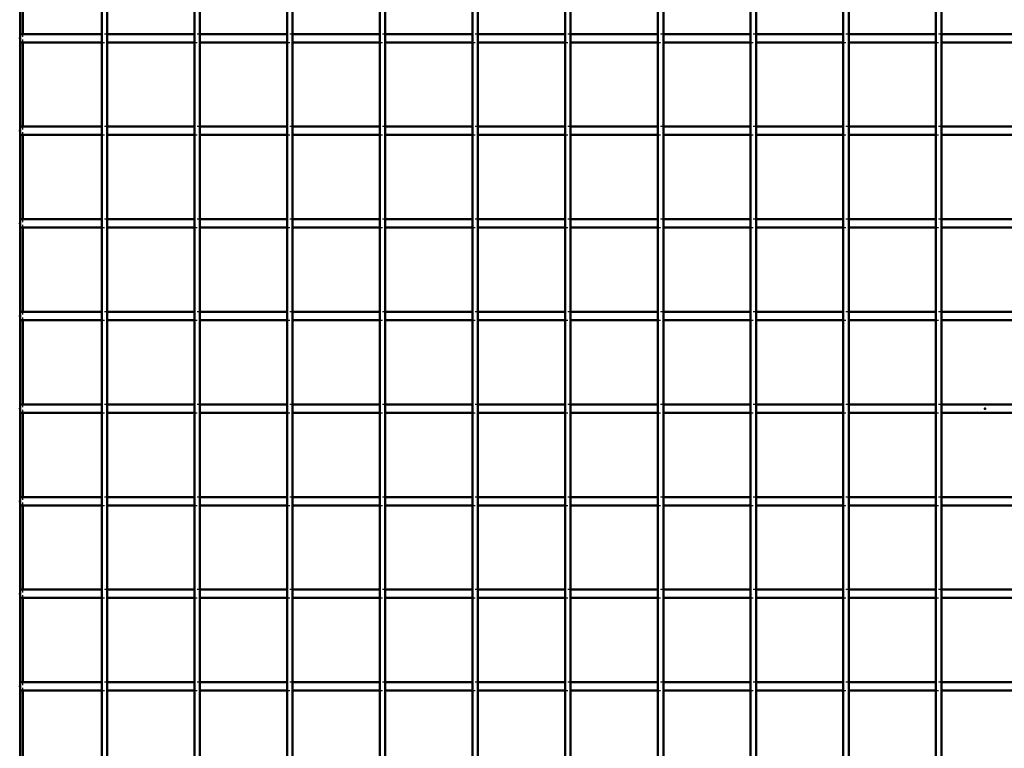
# Model space of a CAD drawing. Header units: millimetres. Extents: x -696 to 562, y -500 to 878.
# Tile 4 of 7: x -347 to 7, y -122 to 140. Entities that reach past the tile are written whole.
import ezdxf

# ---------------------------------------------------------------- set-up
doc = ezdxf.new("R2010")
doc.units = ezdxf.units.MM
doc.linetypes.add('Dashed', pattern=[2, 1, -1])
for name, color, linetype, lineweight in [('2d ConnectionPoints', 7, 'Continuous', 50), ('AM_0', 7, 'Continuous', 50), ('AM_5', 3, 'Continuous', 25), ('AM_9', 6, 'Dashed', 25)]:
    doc.layers.add(name, color=color, linetype=linetype, lineweight=lineweight)
doc.dimstyles.new('ISO-25', dxfattribs={"dimtxt": 2.5, "dimasz": 2.5, "dimexe": 1.25, "dimexo": 0.625, "dimtad": 1, "dimtxsty": 'Standard', "dimcen": 2.5, "dimadec": 0, "dimazin": 0, "dimtfac": 1, "dimtmove": 0, "dimatfit": 3, "dimfxl": 1, "dimarcsym": 0})

# ---------------------------------------------------------------- blocks, each defined once
blk = doc.blocks.new('3_LP330333P35011000700VERTICALC1_0_in_LPP3303331170010003500_4')
at = {"layer": 'AM_0'}
for p, q in [((-317.635, -497), (-317.635, 497)), ((-315.635, -497), (-315.635, 497))]:
    blk.add_line(p, q, dxfattribs=at)
blk = doc.blocks.new('4_LP330333P35011000700VERTICALC2_0_in_LPP3303331170010003500_4')
at = {"layer": 'AM_0'}
for p, q in [((-284.305, -497), (-284.305, 497)), ((-282.305, -497), (-282.305, 497))]:
    blk.add_line(p, q, dxfattribs=at)
blk = doc.blocks.new('5_LP330333P35011000700VERTICALC3_0_in_LPP3303331170010003500_4')
at = {"layer": 'AM_0'}
for p, q in [((-250.975, -497), (-250.975, 497)), ((-248.975, -497), (-248.975, 497))]:
    blk.add_line(p, q, dxfattribs=at)
blk = doc.blocks.new('6_LP330333P35011000700VERTICALC4_0_in_LPP3303331170010003500_4')
at = {"layer": 'AM_0'}
for p, q in [((-217.645, -497), (-217.645, 497)), ((-215.645, -497), (-215.645, 497))]:
    blk.add_line(p, q, dxfattribs=at)
blk = doc.blocks.new('7_LP330333P35011000700VERTICALC5_0_in_LPP3303331170010003500_4')
at = {"layer": 'AM_0'}
for p, q in [((-184.315, -497), (-184.315, 497)), ((-182.315, -497), (-182.315, 497))]:
    blk.add_line(p, q, dxfattribs=at)
blk = doc.blocks.new('8_LP330333P35011000700VERTICALC6_0_in_LPP3303331170010003500_4')
at = {"layer": 'AM_0'}
for p, q in [((-150.985, -497), (-150.985, 497)), ((-148.985, -497), (-148.985, 497))]:
    blk.add_line(p, q, dxfattribs=at)
blk = doc.blocks.new('9_LP330333P35011000700VERTICALC7_0_in_LPP3303331170010003500_4')
at = {"layer": 'AM_0'}
for p, q in [((-117.655, -497), (-117.655, 497)), ((-115.655, -497), (-115.655, 497))]:
    blk.add_line(p, q, dxfattribs=at)
blk = doc.blocks.new('10_LP330333P35011000700VERTICALC8_0_in_LPP3303331170010003500_4')
at = {"layer": 'AM_0'}
for p, q in [((-84.325, -497), (-84.325, 497)), ((-82.325, -497), (-82.325, 497))]:
    blk.add_line(p, q, dxfattribs=at)
blk = doc.blocks.new('11_LP330333P35011000700VERTICALC9_0_in_LPP3303331170010003500_4')
at = {"layer": 'AM_0'}
for p, q in [((-50.995, -497), (-50.995, 497)), ((-48.995, -497), (-48.995, 497))]:
    blk.add_line(p, q, dxfattribs=at)
blk = doc.blocks.new('12_LP330333P35011000700VERTICALC10_0_in_LPP3303331170010003500_4')
at = {"layer": 'AM_0'}
for p, q in [((-17.665, -497), (-17.665, 497)), ((-15.665, -497), (-15.665, 497))]:
    blk.add_line(p, q, dxfattribs=at)
blk = doc.blocks.new('35_hzcyzpyenqxd6afd84x0zn5gw________0_in_LPP3303331170010003500_4')
at = {"layer": 'AM_0'}
for p, q in [((-347, -98.49), (-347, -101.49)), ((-317.635, -98.49), (-347, -98.49)), ((-317.635, -98.49), (-317.635, -101.49)), ((-315.635, -101.49), (-315.635, -98.49)), ((-284.305, -98.49), (-315.635, -98.49)), ((-284.305, -98.49), (-284.305, -101.49)), ((-250.975, -98.49), (-282.305, -98.49)), ((-282.305, -101.49), (-282.305, -98.49)), ((-250.975, -98.49), (-250.975, -101.49)), ((-248.975, -101.49), (-248.975, -98.49)), ((-217.645, -98.49), (-248.975, -98.49)), ((-217.645, -98.49), (-217.645, -101.49)), ((-215.645, -101.49), (-215.645, -98.49)), ((-184.315, -98.49), (-215.645, -98.49)), ((-184.315, -98.49), (-184.315, -101.49)), ((-182.315, -101.49), (-182.315, -98.49)), ((-150.985, -98.49), (-182.315, -98.49)), ((-150.985, -98.49), (-150.985, -101.49)), ((-148.985, -101.49), (-148.985, -98.49)), ((-117.655, -98.49), (-148.985, -98.49)), ((-117.655, -98.49), (-117.655, -101.49)), ((-115.655, -101.49), (-115.655, -98.49)), ((-84.325, -98.49), (-115.655, -98.49)), ((-84.325, -98.49), (-84.325, -101.49)), ((-82.325, -101.49), (-82.325, -98.49)), ((-50.995, -98.49), (-82.325, -98.49)), ((-50.995, -98.49), (-50.995, -101.49)), ((-48.995, -101.49), (-48.995, -98.49)), ((-17.665, -98.49), (-48.995, -98.49)), ((-17.665, -98.49), (-17.665, -101.49)), ((-15.665, -101.49), (-15.665, -98.49)), ((15.665, -98.49), (-15.665, -98.49)), ((-317.635, -101.49), (-347, -101.49)), ((-284.305, -101.49), (-315.635, -101.49)), ((-250.975, -101.49), (-282.305, -101.49)), ((-217.645, -101.49), (-248.975, -101.49)), ((-184.315, -101.49), (-215.645, -101.49)), ((-150.985, -101.49), (-182.315, -101.49)), ((-117.655, -101.49), (-148.985, -101.49)), ((-84.325, -101.49), (-115.655, -101.49)), ((-50.995, -101.49), (-82.325, -101.49)), ((-17.665, -101.49), (-48.995, -101.49)), ((15.665, -101.49), (-15.665, -101.49))]:
    blk.add_line(p, q, dxfattribs=at)
at = {"layer": 'AM_9'}
for p, q in [((-315.635, -98.49), (-317.635, -98.49)), ((-282.305, -98.49), (-284.305, -98.49)), ((-248.975, -98.49), (-250.975, -98.49)), ((-215.645, -98.49), (-217.645, -98.49)), ((-182.315, -98.49), (-184.315, -98.49)), ((-148.985, -98.49), (-150.985, -98.49)), ((-115.655, -98.49), (-117.655, -98.49)), ((-82.325, -98.49), (-84.325, -98.49)), ((-48.995, -98.49), (-50.995, -98.49)), ((-15.665, -98.49), (-17.665, -98.49)), ((-317.635, -101.49), (-315.635, -101.49)), ((-284.305, -101.49), (-282.305, -101.49)), ((-250.975, -101.49), (-248.975, -101.49)), ((-217.645, -101.49), (-215.645, -101.49)), ((-184.315, -101.49), (-182.315, -101.49)), ((-150.985, -101.49), (-148.985, -101.49)), ((-117.655, -101.49), (-115.655, -101.49)), ((-84.325, -101.49), (-82.325, -101.49)), ((-50.995, -101.49), (-48.995, -101.49)), ((-17.665, -101.49), (-15.665, -101.49))]:
    blk.add_line(p, q, dxfattribs=at)
blk = doc.blocks.new('36_xqg5qccw2bffuk1xe24c0advd________0_in_LPP3303331170010003500_4')
at = {"layer": 'AM_0'}
for p, q in [((-347, -65.16), (-347, -68.16)), ((-317.635, -65.16), (-347, -65.16)), ((-317.635, -65.16), (-317.635, -68.16)), ((-315.635, -68.16), (-315.635, -65.16)), ((-284.305, -65.16), (-315.635, -65.16)), ((-284.305, -65.16), (-284.305, -68.16)), ((-250.975, -65.16), (-282.305, -65.16)), ((-282.305, -68.16), (-282.305, -65.16)), ((-250.975, -65.16), (-250.975, -68.16)), ((-248.975, -68.16), (-248.975, -65.16)), ((-217.645, -65.16), (-248.975, -65.16)), ((-217.645, -65.16), (-217.645, -68.16)), ((-215.645, -68.16), (-215.645, -65.16)), ((-184.315, -65.16), (-215.645, -65.16)), ((-184.315, -65.16), (-184.315, -68.16)), ((-182.315, -68.16), (-182.315, -65.16)), ((-150.985, -65.16), (-182.315, -65.16)), ((-150.985, -65.16), (-150.985, -68.16)), ((-148.985, -68.16), (-148.985, -65.16)), ((-117.655, -65.16), (-148.985, -65.16)), ((-117.655, -65.16), (-117.655, -68.16)), ((-115.655, -68.16), (-115.655, -65.16)), ((-84.325, -65.16), (-115.655, -65.16)), ((-84.325, -65.16), (-84.325, -68.16)), ((-82.325, -68.16), (-82.325, -65.16)), ((-50.995, -65.16), (-82.325, -65.16)), ((-50.995, -65.16), (-50.995, -68.16)), ((-48.995, -68.16), (-48.995, -65.16)), ((-17.665, -65.16), (-48.995, -65.16)), ((-17.665, -65.16), (-17.665, -68.16)), ((-15.665, -68.16), (-15.665, -65.16)), ((15.665, -65.16), (-15.665, -65.16)), ((-317.635, -68.16), (-347, -68.16)), ((-284.305, -68.16), (-315.635, -68.16)), ((-250.975, -68.16), (-282.305, -68.16)), ((-217.645, -68.16), (-248.975, -68.16)), ((-184.315, -68.16), (-215.645, -68.16)), ((-150.985, -68.16), (-182.315, -68.16)), ((-117.655, -68.16), (-148.985, -68.16)), ((-84.325, -68.16), (-115.655, -68.16)), ((-50.995, -68.16), (-82.325, -68.16)), ((-17.665, -68.16), (-48.995, -68.16)), ((15.665, -68.16), (-15.665, -68.16))]:
    blk.add_line(p, q, dxfattribs=at)
at = {"layer": 'AM_9'}
for p, q in [((-315.635, -65.16), (-317.635, -65.16)), ((-282.305, -65.16), (-284.305, -65.16)), ((-248.975, -65.16), (-250.975, -65.16)), ((-215.645, -65.16), (-217.645, -65.16)), ((-182.315, -65.16), (-184.315, -65.16)), ((-148.985, -65.16), (-150.985, -65.16)), ((-115.655, -65.16), (-117.655, -65.16)), ((-82.325, -65.16), (-84.325, -65.16)), ((-48.995, -65.16), (-50.995, -65.16)), ((-15.665, -65.16), (-17.665, -65.16)), ((-317.635, -68.16), (-315.635, -68.16)), ((-284.305, -68.16), (-282.305, -68.16)), ((-250.975, -68.16), (-248.975, -68.16)), ((-217.645, -68.16), (-215.645, -68.16)), ((-184.315, -68.16), (-182.315, -68.16)), ((-150.985, -68.16), (-148.985, -68.16)), ((-117.655, -68.16), (-115.655, -68.16)), ((-84.325, -68.16), (-82.325, -68.16)), ((-50.995, -68.16), (-48.995, -68.16)), ((-17.665, -68.16), (-15.665, -68.16))]:
    blk.add_line(p, q, dxfattribs=at)
blk = doc.blocks.new('37_j4ew3pq302lbmgzq5lbo4mk5f________0_in_LPP3303331170010003500_4')
at = {"layer": 'AM_0'}
for p, q in [((-347, -31.83), (-347, -34.83)), ((-317.635, -31.83), (-347, -31.83)), ((-317.635, -31.83), (-317.635, -34.83)), ((-315.635, -34.83), (-315.635, -31.83)), ((-284.305, -31.83), (-315.635, -31.83)), ((-284.305, -31.83), (-284.305, -34.83)), ((-250.975, -31.83), (-282.305, -31.83)), ((-282.305, -34.83), (-282.305, -31.83)), ((-250.975, -31.83), (-250.975, -34.83)), ((-248.975, -34.83), (-248.975, -31.83)), ((-217.645, -31.83), (-248.975, -31.83)), ((-217.645, -31.83), (-217.645, -34.83)), ((-215.645, -34.83), (-215.645, -31.83)), ((-184.315, -31.83), (-215.645, -31.83)), ((-184.315, -31.83), (-184.315, -34.83)), ((-182.315, -34.83), (-182.315, -31.83)), ((-150.985, -31.83), (-182.315, -31.83)), ((-150.985, -31.83), (-150.985, -34.83)), ((-148.985, -34.83), (-148.985, -31.83)), ((-117.655, -31.83), (-148.985, -31.83)), ((-117.655, -31.83), (-117.655, -34.83)), ((-115.655, -34.83), (-115.655, -31.83)), ((-84.325, -31.83), (-115.655, -31.83)), ((-84.325, -31.83), (-84.325, -34.83)), ((-82.325, -34.83), (-82.325, -31.83)), ((-50.995, -31.83), (-82.325, -31.83)), ((-50.995, -31.83), (-50.995, -34.83)), ((-48.995, -34.83), (-48.995, -31.83)), ((-17.665, -31.83), (-48.995, -31.83)), ((-17.665, -31.83), (-17.665, -34.83)), ((-15.665, -34.83), (-15.665, -31.83)), ((15.665, -31.83), (-15.665, -31.83)), ((-317.635, -34.83), (-347, -34.83)), ((-284.305, -34.83), (-315.635, -34.83)), ((-250.975, -34.83), (-282.305, -34.83)), ((-217.645, -34.83), (-248.975, -34.83)), ((-184.315, -34.83), (-215.645, -34.83)), ((-150.985, -34.83), (-182.315, -34.83)), ((-117.655, -34.83), (-148.985, -34.83)), ((-84.325, -34.83), (-115.655, -34.83)), ((-50.995, -34.83), (-82.325, -34.83)), ((-17.665, -34.83), (-48.995, -34.83)), ((15.665, -34.83), (-15.665, -34.83))]:
    blk.add_line(p, q, dxfattribs=at)
at = {"layer": 'AM_9'}
for p, q in [((-315.635, -31.83), (-317.635, -31.83)), ((-282.305, -31.83), (-284.305, -31.83)), ((-248.975, -31.83), (-250.975, -31.83)), ((-215.645, -31.83), (-217.645, -31.83)), ((-182.315, -31.83), (-184.315, -31.83)), ((-148.985, -31.83), (-150.985, -31.83)), ((-115.655, -31.83), (-117.655, -31.83)), ((-82.325, -31.83), (-84.325, -31.83)), ((-48.995, -31.83), (-50.995, -31.83)), ((-15.665, -31.83), (-17.665, -31.83)), ((-317.635, -34.83), (-315.635, -34.83)), ((-284.305, -34.83), (-282.305, -34.83)), ((-250.975, -34.83), (-248.975, -34.83)), ((-217.645, -34.83), (-215.645, -34.83)), ((-184.315, -34.83), (-182.315, -34.83)), ((-150.985, -34.83), (-148.985, -34.83)), ((-117.655, -34.83), (-115.655, -34.83)), ((-84.325, -34.83), (-82.325, -34.83)), ((-50.995, -34.83), (-48.995, -34.83)), ((-17.665, -34.83), (-15.665, -34.83))]:
    blk.add_line(p, q, dxfattribs=at)
blk = doc.blocks.new('38_v9mpht1k2cjz7yeqeg72ng1te________0_in_LPP3303331170010003500_4')
at = {"layer": 'AM_0'}
for p, q in [((-347, 1.5), (-347, -1.5)), ((-317.635, 1.5), (-347, 1.5)), ((-317.635, 1.5), (-317.635, -1.5)), ((-315.635, -1.5), (-315.635, 1.5)), ((-284.305, 1.5), (-315.635, 1.5)), ((-284.305, 1.5), (-284.305, -1.5)), ((-250.975, 1.5), (-282.305, 1.5)), ((-282.305, -1.5), (-282.305, 1.5)), ((-250.975, 1.5), (-250.975, -1.5)), ((-248.975, -1.5), (-248.975, 1.5)), ((-217.645, 1.5), (-248.975, 1.5)), ((-217.645, 1.5), (-217.645, -1.5)), ((-215.645, -1.5), (-215.645, 1.5)), ((-184.315, 1.5), (-215.645, 1.5)), ((-184.315, 1.5), (-184.315, -1.5)), ((-182.315, -1.5), (-182.315, 1.5)), ((-150.985, 1.5), (-182.315, 1.5)), ((-150.985, 1.5), (-150.985, -1.5)), ((-148.985, -1.5), (-148.985, 1.5)), ((-117.655, 1.5), (-148.985, 1.5)), ((-117.655, 1.5), (-117.655, -1.5)), ((-115.655, -1.5), (-115.655, 1.5)), ((-84.325, 1.5), (-115.655, 1.5)), ((-84.325, 1.5), (-84.325, -1.5)), ((-82.325, -1.5), (-82.325, 1.5)), ((-50.995, 1.5), (-82.325, 1.5)), ((-50.995, 1.5), (-50.995, -1.5)), ((-48.995, -1.5), (-48.995, 1.5)), ((-17.665, 1.5), (-48.995, 1.5)), ((-17.665, 1.5), (-17.665, -1.5)), ((-15.665, -1.5), (-15.665, 1.5)), ((15.665, 1.5), (-15.665, 1.5)), ((-317.635, -1.5), (-347, -1.5)), ((-284.305, -1.5), (-315.635, -1.5)), ((-250.975, -1.5), (-282.305, -1.5)), ((-217.645, -1.5), (-248.975, -1.5)), ((-184.315, -1.5), (-215.645, -1.5)), ((-150.985, -1.5), (-182.315, -1.5)), ((-117.655, -1.5), (-148.985, -1.5)), ((-84.325, -1.5), (-115.655, -1.5)), ((-50.995, -1.5), (-82.325, -1.5)), ((-17.665, -1.5), (-48.995, -1.5)), ((15.665, -1.5), (-15.665, -1.5))]:
    blk.add_line(p, q, dxfattribs=at)
at = {"layer": 'AM_9'}
for p, q in [((-315.635, 1.5), (-317.635, 1.5)), ((-282.305, 1.5), (-284.305, 1.5)), ((-248.975, 1.5), (-250.975, 1.5)), ((-215.645, 1.5), (-217.645, 1.5)), ((-182.315, 1.5), (-184.315, 1.5)), ((-148.985, 1.5), (-150.985, 1.5)), ((-115.655, 1.5), (-117.655, 1.5)), ((-82.325, 1.5), (-84.325, 1.5)), ((-48.995, 1.5), (-50.995, 1.5)), ((-15.665, 1.5), (-17.665, 1.5)), ((-317.635, -1.5), (-315.635, -1.5)), ((-284.305, -1.5), (-282.305, -1.5)), ((-250.975, -1.5), (-248.975, -1.5)), ((-217.645, -1.5), (-215.645, -1.5)), ((-184.315, -1.5), (-182.315, -1.5)), ((-150.985, -1.5), (-148.985, -1.5)), ((-117.655, -1.5), (-115.655, -1.5)), ((-84.325, -1.5), (-82.325, -1.5)), ((-50.995, -1.5), (-48.995, -1.5)), ((-17.665, -1.5), (-15.665, -1.5))]:
    blk.add_line(p, q, dxfattribs=at)
blk = doc.blocks.new('39_onf0prrca7n8ifk83nmfxt8hm________0_in_LPP3303331170010003500_4')
at = {"layer": 'AM_0'}
for p, q in [((-347, 34.83), (-347, 31.83)), ((-317.635, 34.83), (-347, 34.83)), ((-317.635, 34.83), (-317.635, 31.83)), ((-315.635, 31.83), (-315.635, 34.83)), ((-284.305, 34.83), (-315.635, 34.83)), ((-284.305, 34.83), (-284.305, 31.83)), ((-250.975, 34.83), (-282.305, 34.83)), ((-282.305, 31.83), (-282.305, 34.83)), ((-250.975, 34.83), (-250.975, 31.83)), ((-248.975, 31.83), (-248.975, 34.83)), ((-217.645, 34.83), (-248.975, 34.83)), ((-217.645, 34.83), (-217.645, 31.83)), ((-215.645, 31.83), (-215.645, 34.83)), ((-184.315, 34.83), (-215.645, 34.83)), ((-184.315, 34.83), (-184.315, 31.83)), ((-182.315, 31.83), (-182.315, 34.83)), ((-150.985, 34.83), (-182.315, 34.83)), ((-150.985, 34.83), (-150.985, 31.83)), ((-148.985, 31.83), (-148.985, 34.83)), ((-117.655, 34.83), (-148.985, 34.83)), ((-117.655, 34.83), (-117.655, 31.83)), ((-115.655, 31.83), (-115.655, 34.83)), ((-84.325, 34.83), (-115.655, 34.83)), ((-84.325, 34.83), (-84.325, 31.83)), ((-82.325, 31.83), (-82.325, 34.83)), ((-50.995, 34.83), (-82.325, 34.83)), ((-50.995, 34.83), (-50.995, 31.83)), ((-48.995, 31.83), (-48.995, 34.83)), ((-17.665, 34.83), (-48.995, 34.83)), ((-17.665, 34.83), (-17.665, 31.83)), ((-15.665, 31.83), (-15.665, 34.83)), ((15.665, 34.83), (-15.665, 34.83)), ((-317.635, 31.83), (-347, 31.83)), ((-284.305, 31.83), (-315.635, 31.83)), ((-250.975, 31.83), (-282.305, 31.83)), ((-217.645, 31.83), (-248.975, 31.83)), ((-184.315, 31.83), (-215.645, 31.83)), ((-150.985, 31.83), (-182.315, 31.83)), ((-117.655, 31.83), (-148.985, 31.83)), ((-84.325, 31.83), (-115.655, 31.83)), ((-50.995, 31.83), (-82.325, 31.83)), ((-17.665, 31.83), (-48.995, 31.83)), ((15.665, 31.83), (-15.665, 31.83))]:
    blk.add_line(p, q, dxfattribs=at)
at = {"layer": 'AM_9'}
for p, q in [((-315.635, 34.83), (-317.635, 34.83)), ((-282.305, 34.83), (-284.305, 34.83)), ((-248.975, 34.83), (-250.975, 34.83)), ((-215.645, 34.83), (-217.645, 34.83)), ((-182.315, 34.83), (-184.315, 34.83)), ((-148.985, 34.83), (-150.985, 34.83)), ((-115.655, 34.83), (-117.655, 34.83)), ((-82.325, 34.83), (-84.325, 34.83)), ((-48.995, 34.83), (-50.995, 34.83)), ((-15.665, 34.83), (-17.665, 34.83)), ((-317.635, 31.83), (-315.635, 31.83)), ((-284.305, 31.83), (-282.305, 31.83)), ((-250.975, 31.83), (-248.975, 31.83)), ((-217.645, 31.83), (-215.645, 31.83)), ((-184.315, 31.83), (-182.315, 31.83)), ((-150.985, 31.83), (-148.985, 31.83)), ((-117.655, 31.83), (-115.655, 31.83)), ((-84.325, 31.83), (-82.325, 31.83)), ((-50.995, 31.83), (-48.995, 31.83)), ((-17.665, 31.83), (-15.665, 31.83))]:
    blk.add_line(p, q, dxfattribs=at)
blk = doc.blocks.new('40_upgfii7c4h0xskoc8chufzns0________0_in_LPP3303331170010003500_4')
at = {"layer": 'AM_0'}
for p, q in [((-347, 68.16), (-347, 65.16)), ((-317.635, 68.16), (-347, 68.16)), ((-317.635, 68.16), (-317.635, 65.16)), ((-315.635, 65.16), (-315.635, 68.16)), ((-284.305, 68.16), (-315.635, 68.16)), ((-284.305, 68.16), (-284.305, 65.16)), ((-250.975, 68.16), (-282.305, 68.16)), ((-282.305, 65.16), (-282.305, 68.16)), ((-250.975, 68.16), (-250.975, 65.16)), ((-248.975, 65.16), (-248.975, 68.16)), ((-217.645, 68.16), (-248.975, 68.16)), ((-217.645, 68.16), (-217.645, 65.16)), ((-215.645, 65.16), (-215.645, 68.16)), ((-184.315, 68.16), (-215.645, 68.16)), ((-184.315, 68.16), (-184.315, 65.16)), ((-182.315, 65.16), (-182.315, 68.16)), ((-150.985, 68.16), (-182.315, 68.16)), ((-150.985, 68.16), (-150.985, 65.16)), ((-148.985, 65.16), (-148.985, 68.16)), ((-117.655, 68.16), (-148.985, 68.16)), ((-117.655, 68.16), (-117.655, 65.16)), ((-115.655, 65.16), (-115.655, 68.16)), ((-84.325, 68.16), (-115.655, 68.16)), ((-84.325, 68.16), (-84.325, 65.16)), ((-82.325, 65.16), (-82.325, 68.16)), ((-50.995, 68.16), (-82.325, 68.16)), ((-50.995, 68.16), (-50.995, 65.16)), ((-48.995, 65.16), (-48.995, 68.16)), ((-17.665, 68.16), (-48.995, 68.16)), ((-17.665, 68.16), (-17.665, 65.16)), ((-15.665, 65.16), (-15.665, 68.16)), ((15.665, 68.16), (-15.665, 68.16)), ((-317.635, 65.16), (-347, 65.16)), ((-284.305, 65.16), (-315.635, 65.16)), ((-250.975, 65.16), (-282.305, 65.16)), ((-217.645, 65.16), (-248.975, 65.16)), ((-184.315, 65.16), (-215.645, 65.16)), ((-150.985, 65.16), (-182.315, 65.16)), ((-117.655, 65.16), (-148.985, 65.16)), ((-84.325, 65.16), (-115.655, 65.16)), ((-50.995, 65.16), (-82.325, 65.16)), ((-17.665, 65.16), (-48.995, 65.16)), ((15.665, 65.16), (-15.665, 65.16))]:
    blk.add_line(p, q, dxfattribs=at)
at = {"layer": 'AM_9'}
for p, q in [((-315.635, 68.16), (-317.635, 68.16)), ((-282.305, 68.16), (-284.305, 68.16)), ((-248.975, 68.16), (-250.975, 68.16)), ((-215.645, 68.16), (-217.645, 68.16)), ((-182.315, 68.16), (-184.315, 68.16)), ((-148.985, 68.16), (-150.985, 68.16)), ((-115.655, 68.16), (-117.655, 68.16)), ((-82.325, 68.16), (-84.325, 68.16)), ((-48.995, 68.16), (-50.995, 68.16)), ((-15.665, 68.16), (-17.665, 68.16)), ((-317.635, 65.16), (-315.635, 65.16)), ((-284.305, 65.16), (-282.305, 65.16)), ((-250.975, 65.16), (-248.975, 65.16)), ((-217.645, 65.16), (-215.645, 65.16)), ((-184.315, 65.16), (-182.315, 65.16)), ((-150.985, 65.16), (-148.985, 65.16)), ((-117.655, 65.16), (-115.655, 65.16)), ((-84.325, 65.16), (-82.325, 65.16)), ((-50.995, 65.16), (-48.995, 65.16)), ((-17.665, 65.16), (-15.665, 65.16))]:
    blk.add_line(p, q, dxfattribs=at)
blk = doc.blocks.new('41_g3bzhksz2kqz984dn8t401xjf________0_in_LPP3303331170010003500_4')
at = {"layer": 'AM_0'}
for p, q in [((-347, 101.49), (-347, 98.49)), ((-317.635, 101.49), (-347, 101.49)), ((-317.635, 101.49), (-317.635, 98.49)), ((-315.635, 98.49), (-315.635, 101.49)), ((-284.305, 101.49), (-315.635, 101.49)), ((-284.305, 101.49), (-284.305, 98.49)), ((-250.975, 101.49), (-282.305, 101.49)), ((-282.305, 98.49), (-282.305, 101.49)), ((-250.975, 101.49), (-250.975, 98.49)), ((-248.975, 98.49), (-248.975, 101.49)), ((-217.645, 101.49), (-248.975, 101.49)), ((-217.645, 101.49), (-217.645, 98.49)), ((-215.645, 98.49), (-215.645, 101.49)), ((-184.315, 101.49), (-215.645, 101.49)), ((-184.315, 101.49), (-184.315, 98.49)), ((-182.315, 98.49), (-182.315, 101.49)), ((-150.985, 101.49), (-182.315, 101.49)), ((-150.985, 101.49), (-150.985, 98.49)), ((-148.985, 98.49), (-148.985, 101.49)), ((-117.655, 101.49), (-148.985, 101.49)), ((-117.655, 101.49), (-117.655, 98.49)), ((-115.655, 98.49), (-115.655, 101.49)), ((-84.325, 101.49), (-115.655, 101.49)), ((-84.325, 101.49), (-84.325, 98.49)), ((-82.325, 98.49), (-82.325, 101.49)), ((-50.995, 101.49), (-82.325, 101.49)), ((-50.995, 101.49), (-50.995, 98.49)), ((-48.995, 98.49), (-48.995, 101.49)), ((-17.665, 101.49), (-48.995, 101.49)), ((-17.665, 101.49), (-17.665, 98.49)), ((-15.665, 98.49), (-15.665, 101.49)), ((15.665, 101.49), (-15.665, 101.49)), ((-317.635, 98.49), (-347, 98.49)), ((-284.305, 98.49), (-315.635, 98.49)), ((-250.975, 98.49), (-282.305, 98.49)), ((-217.645, 98.49), (-248.975, 98.49)), ((-184.315, 98.49), (-215.645, 98.49)), ((-150.985, 98.49), (-182.315, 98.49)), ((-117.655, 98.49), (-148.985, 98.49)), ((-84.325, 98.49), (-115.655, 98.49)), ((-50.995, 98.49), (-82.325, 98.49)), ((-17.665, 98.49), (-48.995, 98.49)), ((15.665, 98.49), (-15.665, 98.49))]:
    blk.add_line(p, q, dxfattribs=at)
at = {"layer": 'AM_9'}
for p, q in [((-315.635, 101.49), (-317.635, 101.49)), ((-282.305, 101.49), (-284.305, 101.49)), ((-248.975, 101.49), (-250.975, 101.49)), ((-215.645, 101.49), (-217.645, 101.49)), ((-182.315, 101.49), (-184.315, 101.49)), ((-148.985, 101.49), (-150.985, 101.49)), ((-115.655, 101.49), (-117.655, 101.49)), ((-82.325, 101.49), (-84.325, 101.49)), ((-48.995, 101.49), (-50.995, 101.49)), ((-15.665, 101.49), (-17.665, 101.49)), ((-317.635, 98.49), (-315.635, 98.49)), ((-284.305, 98.49), (-282.305, 98.49)), ((-250.975, 98.49), (-248.975, 98.49)), ((-217.645, 98.49), (-215.645, 98.49)), ((-184.315, 98.49), (-182.315, 98.49)), ((-150.985, 98.49), (-148.985, 98.49)), ((-117.655, 98.49), (-115.655, 98.49)), ((-84.325, 98.49), (-82.325, 98.49)), ((-50.995, 98.49), (-48.995, 98.49)), ((-17.665, 98.49), (-15.665, 98.49))]:
    blk.add_line(p, q, dxfattribs=at)
blk = doc.blocks.new('42_3zz5bh3qg9fpqe7x3pqjv2xaf________0_in_LPP3303331170010003500_4')
at = {"layer": 'AM_0'}
for p, q in [((-347, 134.82), (-347, 131.82)), ((-317.635, 134.82), (-347, 134.82)), ((-317.635, 134.82), (-317.635, 131.82)), ((-315.635, 131.82), (-315.635, 134.82)), ((-284.305, 134.82), (-315.635, 134.82)), ((-284.305, 134.82), (-284.305, 131.82)), ((-250.975, 134.82), (-282.305, 134.82)), ((-282.305, 131.82), (-282.305, 134.82)), ((-250.975, 134.82), (-250.975, 131.82)), ((-248.975, 131.82), (-248.975, 134.82)), ((-217.645, 134.82), (-248.975, 134.82)), ((-217.645, 134.82), (-217.645, 131.82)), ((-215.645, 131.82), (-215.645, 134.82)), ((-184.315, 134.82), (-215.645, 134.82)), ((-184.315, 134.82), (-184.315, 131.82)), ((-182.315, 131.82), (-182.315, 134.82)), ((-150.985, 134.82), (-182.315, 134.82)), ((-150.985, 134.82), (-150.985, 131.82)), ((-148.985, 131.82), (-148.985, 134.82)), ((-117.655, 134.82), (-148.985, 134.82)), ((-117.655, 134.82), (-117.655, 131.82)), ((-115.655, 131.82), (-115.655, 134.82)), ((-84.325, 134.82), (-115.655, 134.82)), ((-84.325, 134.82), (-84.325, 131.82)), ((-82.325, 131.82), (-82.325, 134.82)), ((-50.995, 134.82), (-82.325, 134.82)), ((-50.995, 134.82), (-50.995, 131.82)), ((-48.995, 131.82), (-48.995, 134.82)), ((-17.665, 134.82), (-48.995, 134.82)), ((-17.665, 134.82), (-17.665, 131.82)), ((-15.665, 131.82), (-15.665, 134.82)), ((15.665, 134.82), (-15.665, 134.82)), ((-317.635, 131.82), (-347, 131.82)), ((-284.305, 131.82), (-315.635, 131.82)), ((-250.975, 131.82), (-282.305, 131.82)), ((-217.645, 131.82), (-248.975, 131.82)), ((-184.315, 131.82), (-215.645, 131.82)), ((-150.985, 131.82), (-182.315, 131.82)), ((-117.655, 131.82), (-148.985, 131.82)), ((-84.325, 131.82), (-115.655, 131.82)), ((-50.995, 131.82), (-82.325, 131.82)), ((-17.665, 131.82), (-48.995, 131.82)), ((15.665, 131.82), (-15.665, 131.82))]:
    blk.add_line(p, q, dxfattribs=at)
at = {"layer": 'AM_9'}
for p, q in [((-315.635, 134.82), (-317.635, 134.82)), ((-282.305, 134.82), (-284.305, 134.82)), ((-248.975, 134.82), (-250.975, 134.82)), ((-215.645, 134.82), (-217.645, 134.82)), ((-182.315, 134.82), (-184.315, 134.82)), ((-148.985, 134.82), (-150.985, 134.82)), ((-115.655, 134.82), (-117.655, 134.82)), ((-82.325, 134.82), (-84.325, 134.82)), ((-48.995, 134.82), (-50.995, 134.82)), ((-15.665, 134.82), (-17.665, 134.82)), ((-317.635, 131.82), (-315.635, 131.82)), ((-284.305, 131.82), (-282.305, 131.82)), ((-250.975, 131.82), (-248.975, 131.82)), ((-217.645, 131.82), (-215.645, 131.82)), ((-184.315, 131.82), (-182.315, 131.82)), ((-150.985, 131.82), (-148.985, 131.82)), ((-117.655, 131.82), (-115.655, 131.82)), ((-84.325, 131.82), (-82.325, 131.82)), ((-50.995, 131.82), (-48.995, 131.82)), ((-17.665, 131.82), (-15.665, 131.82))]:
    blk.add_line(p, q, dxfattribs=at)
blk = doc.blocks.new('53_LP330333P35011000700VERTICAL2_0_in_LPP3303331170010003500_4')
at = {"layer": 'AM_0'}
for p, q in [((-347, -497), (-347, 497)), ((-346.05, 134.82), (-346.05, 165.15)), ((-346.05, 101.49), (-346.05, 131.82)), ((-346.05, 68.16), (-346.05, 98.49)), ((-346.05, 34.83), (-346.05, 65.16)), ((-346.05, 1.5), (-346.05, 31.83)), ((-346.05, -31.83), (-346.05, -1.5)), ((-346.05, -65.16), (-346.05, -34.83)), ((-346.05, -98.49), (-346.05, -68.16)), ((-346.05, -131.82), (-346.05, -101.49))]:
    blk.add_line(p, q, dxfattribs=at)
at = {"layer": 'AM_9'}
for p, q in [((-346.05, 131.82), (-346.05, 134.82)), ((-346.05, 98.49), (-346.05, 101.49)), ((-346.05, 65.16), (-346.05, 68.16)), ((-346.05, 31.83), (-346.05, 34.83)), ((-346.05, -1.5), (-346.05, 1.5)), ((-346.05, -34.83), (-346.05, -31.83)), ((-346.05, -68.16), (-346.05, -65.16)), ((-346.05, -101.49), (-346.05, -98.49))]:
    blk.add_line(p, q, dxfattribs=at)
blk = doc.blocks.new('*D57')
at = {"layer": 'AM_5', "color": 0, "lineweight": -2}
for p, q in [((-450, 40), (-450, 80)), ((-350, 0), (-450, 0)), ((-450, -33.33), (-450, 0)), ((-350, -33.33), (-450, -33.33)), ((-450, -73.33), (-450, -113.33))]:
    blk.add_line(p, q, dxfattribs=at)
at = {"layer": 'AM_5', "color": 0}
for points in [[(-456.67, 40), (-443.33, 40), (-450, 0)], [(-443.33, -73.33), (-456.67, -73.33), (-450, -33.33)]]:
    blk.add_solid(points, dxfattribs=at)
at = {"layer": 'Defpoints', "color": 0}
for p in [(-450, 0), (-350, 0), (-350, -33.33)]:
    blk.add_point(p, dxfattribs=at)
at = {"layer": 'AM_5', "color": 0, "insert": (-470, 224), "char_height": 40, "attachment_point": 5, "rotation": 90}
blk.add_mtext('TT = 33.3 mm', dxfattribs=at)

msp = doc.modelspace()

# ---------------------------------------------------------------- linework, layer by layer
at = {"layer": '2d ConnectionPoints'}
for p in [(-347, 133.32), (-347, 133.32), (-347, 99.99), (-347, 99.99), (-347, 66.66), (-347, 66.66), (-347, 33.33), (-347, 33.33), (-347, 0), (-347, 0), (0, 0), (0, 0), (0, 0), (0, 0), (0, 0), (0, 0), (0, 0), (-347, -33.33), (-347, -33.33), (-347, -66.66), (-347, -66.66), (-347, -99.99), (-347, -99.99)]:
    msp.add_point(p, dxfattribs=at)

# ---------------------------------------------------------------- block references
for name in ['53_LP330333P35011000700VERTICAL2_0_in_LPP3303331170010003500_4', '3_LP330333P35011000700VERTICALC1_0_in_LPP3303331170010003500_4', '4_LP330333P35011000700VERTICALC2_0_in_LPP3303331170010003500_4', '5_LP330333P35011000700VERTICALC3_0_in_LPP3303331170010003500_4', '6_LP330333P35011000700VERTICALC4_0_in_LPP3303331170010003500_4', '7_LP330333P35011000700VERTICALC5_0_in_LPP3303331170010003500_4', '8_LP330333P35011000700VERTICALC6_0_in_LPP3303331170010003500_4', '9_LP330333P35011000700VERTICALC7_0_in_LPP3303331170010003500_4', '10_LP330333P35011000700VERTICALC8_0_in_LPP3303331170010003500_4', '11_LP330333P35011000700VERTICALC9_0_in_LPP3303331170010003500_4', '12_LP330333P35011000700VERTICALC10_0_in_LPP3303331170010003500_4', '42_3zz5bh3qg9fpqe7x3pqjv2xaf________0_in_LPP3303331170010003500_4', '41_g3bzhksz2kqz984dn8t401xjf________0_in_LPP3303331170010003500_4', '40_upgfii7c4h0xskoc8chufzns0________0_in_LPP3303331170010003500_4', '39_onf0prrca7n8ifk83nmfxt8hm________0_in_LPP3303331170010003500_4', '38_v9mpht1k2cjz7yeqeg72ng1te________0_in_LPP3303331170010003500_4', '37_j4ew3pq302lbmgzq5lbo4mk5f________0_in_LPP3303331170010003500_4', '36_xqg5qccw2bffuk1xe24c0advd________0_in_LPP3303331170010003500_4', '35_hzcyzpyenqxd6afd84x0zn5gw________0_in_LPP3303331170010003500_4']:
    msp.add_blockref(name, (0, 0))

# ---------------------------------------------------------------- dimensions: what is measured, and where the dimension line sits
at = {"layer": 'AM_5'}
dim = msp.add_linear_dim(base=(-450, 0), p1=(-350, -33.33), p2=(-350, 0), angle=90, text='TT = 33.3 mm', dimstyle='ISO-25', override={"dimtxt": 40, "dimasz": 40, "dimexe": 0, "dimexo": 0, "dimgap": 12}, dxfattribs=at)
dim.commit()
dim.dimension.update_dxf_attribs({"geometry": '*D57', "text_midpoint": (-470, 224), "dimtype": 160, "text_rotation": 90})

doc.saveas('drawing.dxf')
